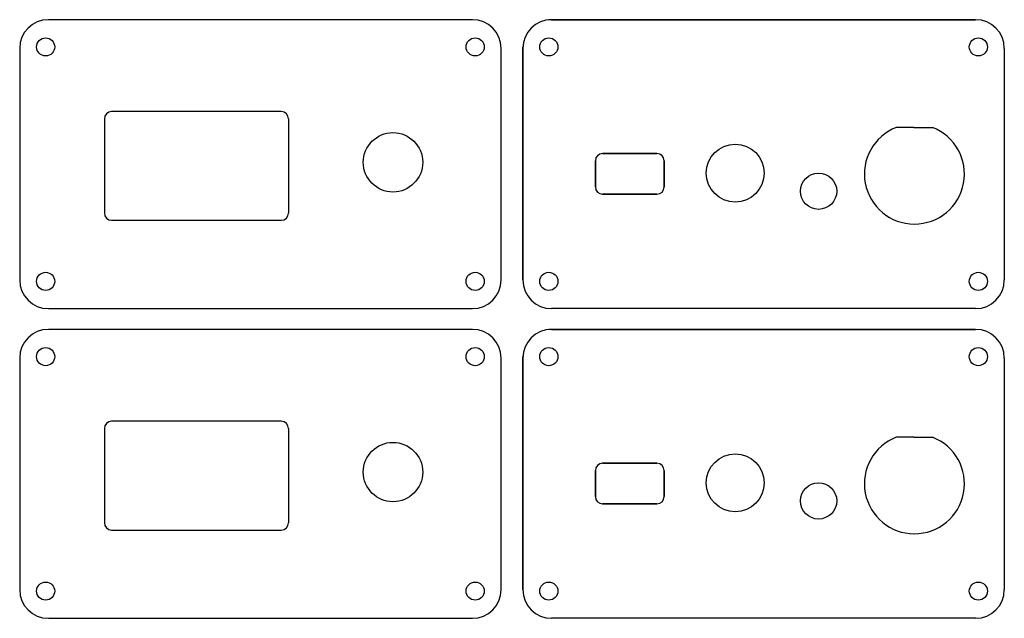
# Model space of a CAD drawing. Extents: x -69 to 66, y 0 to 83.
import ezdxf

# ---------------------------------------------------------------- set-up
doc = ezdxf.new("R2010")
doc.units = 0
doc.header["$MEASUREMENT"] = 0

msp = doc.modelspace()

# ---------------------------------------------------------------- linework, layer by layer
for p, q in [((-6.96, 82.63), (-65.46, 82.63)), ((-6.96, 82.63), (-65.46, 82.63)), ((33.21, 82.63), (3.58, 82.63)), ((3.96, 82.63), (62.46, 82.63)), ((62.46, 82.63), (3.96, 82.63)), ((62.46, 82.63), (3.96, 82.63)), ((0, 62.69), (0, 78.87)), ((-69.42, 78.67), (-69.42, 46.71)), ((-69.42, 78.67), (-69.42, 46.71)), ((-3, 46.71), (-3, 78.67)), ((0, 46.71), (0, 78.67)), ((0, 78.67), (0, 46.71)), ((0, 78.67), (0, 46.71)), ((66.42, 78.67), (66.42, 46.71)), ((-33.34, 69.94), (-56.74, 69.94)), ((-57.74, 68.94), (-57.74, 55.94)), ((-32.34, 68.94), (-32.34, 55.94)), ((53.94, 67.75), (51.52, 67.75)), ((53.94, 67.75), (56.52, 67.75)), ((18.5, 64.15), (11, 64.15)), ((11, 64.15), (18.5, 64.15)), ((10, 63.15), (10, 59.55)), ((10, 59.55), (10, 63.15)), ((19.5, 59.55), (19.5, 63.15)), ((19.5, 63.15), (19.5, 59.55)), ((11, 58.55), (18.5, 58.55)), ((18.5, 58.55), (11, 58.55)), ((-56.74, 54.94), (-33.34, 54.94)), ((-65.46, 42.75), (-6.96, 42.75)), ((-65.46, 42.75), (-6.96, 42.75)), ((62.46, 42.75), (3.96, 42.75)), ((-6.96, 39.88), (-65.46, 39.88)), ((-6.96, 39.88), (-65.46, 39.88)), ((33.21, 39.88), (3.58, 39.88)), ((3.96, 39.88), (62.46, 39.88)), ((62.46, 39.88), (3.96, 39.88)), ((62.46, 39.88), (3.96, 39.88)), ((-69.42, 35.92), (-69.42, 3.96)), ((-69.42, 35.92), (-69.42, 3.96)), ((-3, 3.96), (-3, 35.92)), ((0, 19.94), (0, 36.12)), ((0, 3.96), (0, 35.92)), ((0, 35.92), (0, 3.96)), ((0, 35.92), (0, 3.96)), ((66.42, 35.92), (66.42, 3.96)), ((-33.34, 27.19), (-56.74, 27.19)), ((-57.74, 26.19), (-57.74, 13.19)), ((-32.34, 26.19), (-32.34, 13.19)), ((53.94, 25), (51.52, 25)), ((53.94, 25), (56.52, 25)), ((10, 20.4), (10, 16.8)), ((10, 16.8), (10, 20.4)), ((18.5, 21.4), (11, 21.4)), ((11, 21.4), (18.5, 21.4)), ((19.5, 16.8), (19.5, 20.4)), ((19.5, 20.4), (19.5, 16.8)), ((11, 15.8), (18.5, 15.8)), ((18.5, 15.8), (11, 15.8)), ((-56.74, 12.19), (-33.34, 12.19)), ((-65.46, 0), (-6.96, 0)), ((-65.46, 0), (-6.96, 0)), ((62.46, 0), (3.96, 0))]:
    msp.add_line(p, q)
for centre, radius in [((-65.84, 78.87), 1.25), ((-6.58, 78.87), 1.25), ((3.58, 78.87), 1.25), ((62.84, 78.87), 1.25), ((-17.92, 62.94), 4.1), ((29.3, 61.45), 4), ((29.3, 61.45), 4), ((40.8, 58.95), 2.5), ((-65.84, 46.51), 1.25), ((-6.58, 46.51), 1.25), ((3.58, 46.51), 1.25), ((62.84, 46.51), 1.25), ((-65.84, 36.12), 1.25), ((-6.58, 36.12), 1.25), ((3.58, 36.12), 1.25), ((62.84, 36.12), 1.25), ((-17.92, 20.19), 4.1), ((29.3, 18.7), 4), ((29.3, 18.7), 4), ((40.8, 16.2), 2.5), ((-65.84, 3.76), 1.25), ((-6.58, 3.76), 1.25), ((3.58, 3.76), 1.25), ((62.84, 3.76), 1.25)]:
    msp.add_circle(centre, radius)
for centre, radius, start, end in [((-65.46, 78.67), 3.96, 90, 180), ((-65.46, 78.67), 3.96, 90, 180), ((-6.96, 78.67), 3.96, 0, 90), ((3.96, 78.67), 3.96, 90, 180), ((3.96, 78.67), 3.96, 90, 180), ((62.46, 78.67), 3.96, 0, 90), ((-56.74, 68.94), 1, 90, 180), ((-33.34, 68.94), 1, 0, 90), ((54.02, 61.32), 6.9, 111.278, 68.722), ((11, 63.15), 1, 90, 180), ((11, 63.15), 1, 90, 180), ((18.5, 63.15), 1, 0, 90), ((18.5, 63.15), 1, 0, 90), ((11, 59.55), 1, 180, 270), ((11, 59.55), 1, 180, 270), ((18.5, 59.55), 1, 270, 0), ((18.5, 59.55), 1, 270, 0), ((-56.74, 55.94), 1, 180, 270), ((-33.34, 55.94), 1, 270, 0), ((-65.46, 46.71), 3.96, 180, 270), ((-65.46, 46.71), 3.96, 180, 270), ((-6.96, 46.71), 3.96, 270, 0), ((3.96, 46.71), 3.96, 180, 270), ((3.96, 46.71), 3.96, 180, 270), ((62.46, 46.71), 3.96, 270, 0), ((-65.46, 35.92), 3.96, 90, 180), ((-65.46, 35.92), 3.96, 90, 180), ((-6.96, 35.92), 3.96, 0, 90), ((3.96, 35.92), 3.96, 90, 180), ((3.96, 35.92), 3.96, 90, 180), ((62.46, 35.92), 3.96, 0, 90), ((-56.74, 26.19), 1, 90, 180), ((-33.34, 26.19), 1, 0, 90), ((54.02, 18.57), 6.9, 111.278, 68.722), ((11, 20.4), 1, 90, 180), ((11, 20.4), 1, 90, 180), ((18.5, 20.4), 1, 0, 90), ((18.5, 20.4), 1, 0, 90), ((11, 16.8), 1, 180, 270), ((11, 16.8), 1, 180, 270), ((18.5, 16.8), 1, 270, 0), ((18.5, 16.8), 1, 270, 0), ((-56.74, 13.19), 1, 180, 270), ((-33.34, 13.19), 1, 270, 0), ((-65.46, 3.96), 3.96, 180, 270), ((-65.46, 3.96), 3.96, 180, 270), ((-6.96, 3.96), 3.96, 270, 0), ((3.96, 3.96), 3.96, 180, 270), ((3.96, 3.96), 3.96, 180, 270), ((62.46, 3.96), 3.96, 270, 0)]:
    msp.add_arc(centre, radius, start, end)

doc.saveas('drawing.dxf')
